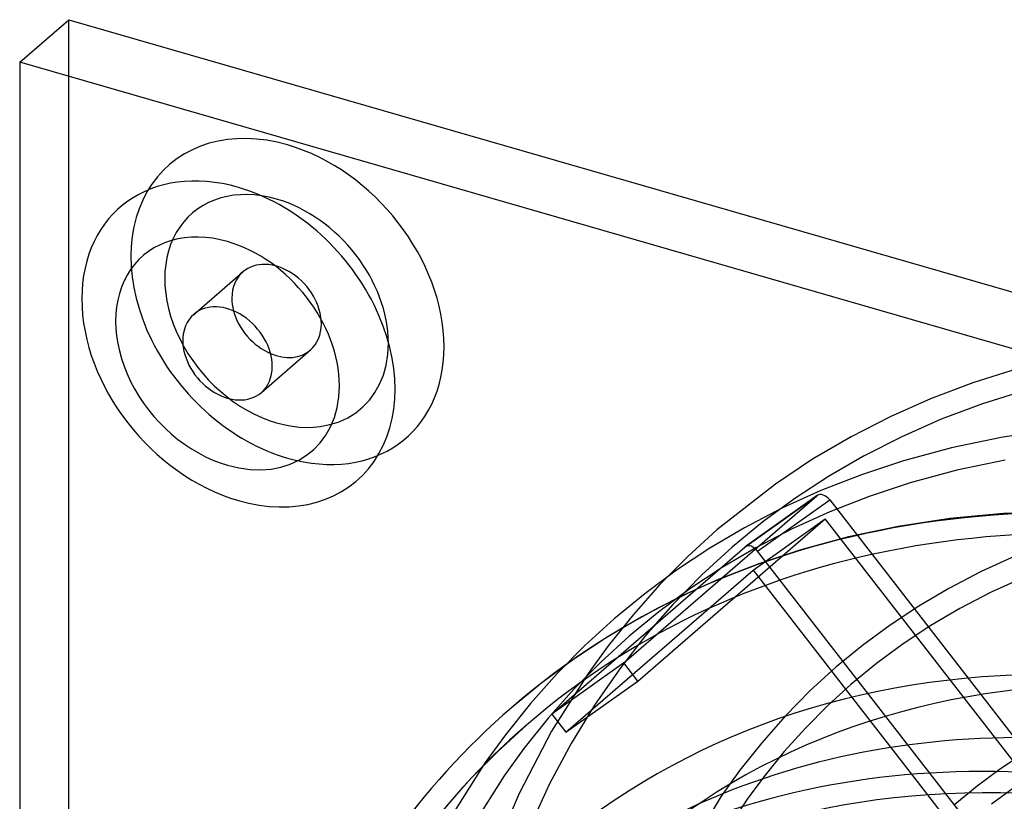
# Model space of a CAD drawing. Header units: millimetres. Extents: x -119 to 119, y -152 to 148.
# Tile 7 of 16: x -119 to -34, y 80 to 148. Entities that reach past the tile are written whole.
import ezdxf

# ---------------------------------------------------------------- set-up
doc = ezdxf.new("R2010")
doc.units = ezdxf.units.MM
doc.layers.add('HIDDEN', color=7, linetype='Continuous')
doc.layers.add('THICK', color=7, linetype='Continuous')

msp = doc.modelspace()

# ---------------------------------------------------------------- linework, layer by layer
at = {"layer": 'HIDDEN'}
for p, q in [((-115.181, -81.931), (-115.181, 148.431)), ((-104.3, 122.756), (-100.025, 126.458)), ((-98.408, 115.952), (-94.133, 119.654)), ((-32.579, 118.024), (-36.44, 116.797)), ((-36.44, 116.797), (-40.117, 115.401)), ((-31.803, 116.166), (-35.593, 114.974)), ((-40.117, 115.401), (-43.648, 113.833)), ((-35.593, 114.974), (-39.185, 113.622)), ((-43.648, 113.833), (-47.033, 112.101)), ((-39.185, 113.622), (-42.632, 112.102)), ((-29.482, 112.72), (-33.977, 112.035)), ((-47.033, 112.101), (-50.403, 110.129)), ((-42.632, 112.102), (-45.948, 110.415)), ((-33.977, 112.035), (-38.305, 111.123)), ((-38.305, 111.123), (-42.468, 109.995)), ((-50.403, 110.129), (-53.633, 107.978)), ((-45.948, 110.415), (-49.006, 108.642)), ((-42.468, 109.995), (-46.135, 108.78)), ((-33.62, 110.068), (-37.837, 109.179)), ((-37.837, 109.179), (-41.889, 108.08)), ((-49.006, 108.642), (-51.932, 106.728)), ((-46.135, 108.78), (-49.665, 107.399)), ((-41.889, 108.08), (-45.456, 106.899)), ((-53.633, 107.978), (-58.719, 103.99)), ((-49.665, 107.399), (-53.06, 105.859)), ((-66.825, 92.393), (-50.018, 106.948)), ((-56.294, 102.484), (-50.018, 106.948)), ((-49.985, 106.974), (-56.262, 102.509)), ((-55.182, 102.127), (-48.905, 106.592)), ((-51.932, 106.728), (-54.731, 104.675)), ((-48.905, 106.592), (-28.925, 80.844)), ((-45.456, 106.899), (-48.887, 105.557)), ((-53.06, 105.859), (-56.32, 104.164)), ((-48.887, 105.557), (-52.185, 104.06)), ((-28.004, 105.606), (-33.778, 105.409)), ((-65.6, 90.814), (-49.293, 104.937)), ((-54.731, 104.675), (-57.411, 102.477)), ((-55.57, 100.472), (-49.293, 104.937)), ((-30.688, 80.961), (-49.293, 104.937)), ((-38.436, 104.965), (-42.93, 104.281)), ((-33.778, 105.409), (-38.436, 104.965)), ((-58.72, 103.989), (-61.266, 101.666)), ((-56.32, 104.164), (-59.338, 102.386)), ((-52.185, 104.06), (-55.35, 102.414)), ((-42.93, 104.281), (-47.259, 103.369)), ((-47.259, 103.369), (-51.422, 102.241)), ((-73.102, 87.928), (-56.294, 102.484)), ((-59.338, 102.386), (-62.235, 100.472)), ((-57.41, 102.478), (-60.051, 100.06)), ((-55.35, 102.414), (-58.279, 100.69)), ((-18.83, 55.282), (-55.182, 102.127)), ((-51.422, 102.241), (-55.089, 101.026)), ((-61.266, 101.666), (-63.69, 99.212)), ((-32.769, 101.687), (-35.707, 100.353)), ((-71.877, 86.35), (-55.57, 100.472)), ((-62.235, 100.472), (-65.011, 98.423)), ((-58.279, 100.69), (-61.089, 98.832)), ((-55.089, 101.026), (-58.619, 99.645)), ((-55.57, 100.472), (-40.378, 80.896)), ((-35.707, 100.353), (-38.528, 98.886)), ((-60.051, 100.06), (-62.556, 97.494)), ((-58.619, 99.645), (-62.013, 98.105)), ((-31.991, 99.844), (-34.832, 98.555)), ((-63.69, 99.212), (-65.999, 96.618)), ((-61.089, 98.832), (-63.782, 96.845)), ((-38.528, 98.886), (-41.141, 97.348)), ((-65.011, 98.423), (-67.674, 96.235)), ((-62.013, 98.105), (-65.273, 96.409)), ((-34.832, 98.555), (-37.558, 97.137)), ((-62.556, 97.494), (-64.934, 94.773)), ((-41.141, 97.348), (-43.649, 95.691)), ((-37.558, 97.137), (-40.082, 95.651)), ((-67.674, 96.235), (-70.22, 93.912)), ((-65.273, 96.409), (-68.292, 94.632)), ((-65.999, 96.618), (-68.189, 93.884)), ((-63.782, 96.845), (-66.365, 94.723)), ((-43.649, 95.691), (-46.052, 93.917)), ((-40.082, 95.651), (-42.503, 94.051)), ((-68.292, 94.632), (-71.189, 92.718)), ((-66.365, 94.723), (-68.833, 92.47)), ((-64.934, 94.773), (-67.19, 91.88)), ((-70.22, 93.912), (-72.644, 91.457)), ((-68.189, 93.884), (-69.952, 91.455)), ((-46.052, 93.917), (-48.357, 92.023)), ((-42.503, 94.051), (-44.823, 92.339)), ((-71.189, 92.718), (-73.965, 90.669)), ((-66.825, 92.393), (-73.102, 87.928)), ((-68.833, 92.47), (-71.185, 90.089)), ((-67.19, 91.88), (-69.388, 88.708)), ((-65.6, 90.814), (-66.825, 92.393)), ((-48.357, 92.023), (-50.622, 89.953)), ((-44.823, 92.339), (-47.048, 90.511)), ((-72.644, 91.457), (-74.952, 88.864)), ((-69.952, 91.455), (-73.124, 86.431)), ((-73.965, 90.669), (-76.628, 88.481)), ((-71.185, 90.089), (-73.425, 87.573)), ((-71.877, 86.35), (-65.6, 90.814)), ((-47.048, 90.511), (-49.075, 88.666)), ((-50.622, 89.953), (-52.776, 87.762)), ((-74.952, 88.864), (-77.143, 86.13)), ((-69.388, 88.708), (-71.424, 85.375)), ((-49.075, 88.666), (-51.011, 86.72)), ((-73.425, 87.573), (-75.55, 84.92)), ((-73.102, 87.928), (-71.877, 86.35)), ((-52.776, 87.762), (-54.826, 85.442)), ((-75.319, 86.969), (-77.787, 84.716)), ((-51.011, 86.72), (-52.859, 84.669)), ((-77.143, 86.13), (-78.906, 83.7)), ((-73.124, 86.431), (-75.938, 81.009)), ((-75.55, 84.92), (-77.262, 82.561)), ((-71.424, 85.375), (-73.304, 81.863)), ((-54.826, 85.442), (-56.732, 83.039)), ((-77.787, 84.716), (-80.139, 82.335)), ((-52.859, 84.669), (-54.651, 82.469)), ((-31.898, 84.555), (-34.016, 83.155)), ((-78.906, 83.7), (-82.078, 78.677)), ((-80.139, 82.335), (-82.378, 79.819)), ((-77.262, 82.561), (-80.343, 77.681)), ((-56.732, 83.039), (-58.343, 80.785)), ((-54.651, 82.469), (-56.09, 80.527)), ((-34.016, 83.155), (-36.046, 81.657)), ((-73.304, 81.863), (-75.085, 78.016)), ((-36.046, 81.657), (-37.994, 80.057)), ((-32.871, 81.516), (-34.817, 80.079)), ((-75.938, 81.009), (-77.65, 77.05)), ((-58.343, 80.785), (-61.281, 76.011)), ((-56.09, 80.527), (-58.28, 77.183))]:
    msp.add_line(p, q, dxfattribs=at)
for centre, major_axis, ratio, start_param, end_param in [((-96.129, 123.879), (-10.311, 11.906), 0.75, -0.857072, 2.284521), ((-96.129, 123.879), (-10.311, 11.906), 0.75, 2.284521, 5.426113), ((-97.079, 123.056), (-7.365, 8.504), 0.75, -0.857072, 2.284521), ((-97.079, 123.056), (-7.365, 8.504), 0.75, 2.284521, 5.426113), ((-97.079, 123.056), (-2.946, 3.402), 0.75, -2.427868, -0.000041), ((-97.079, 123.056), (-2.946, 3.402), 0.75, -0.000041, 0.713724), ((-97.079, 123.056), (-2.946, 3.402), 0.75, 0.713724, 0.99328), ((-97.079, 123.056), (-2.946, 3.402), 0.75, 3.141552, 3.855317), ((-97.079, 123.056), (-2.946, 3.402), 0.75, 2.148313, 3.141552), ((0, 0), (-76.627, 88.481), 0.75, -0.857072, 0.000009), ((0, 0), (75.318, -86.97), 0.75, 2.284521, 3.141602), ((-49.405, 106.159), (0.58, -0.815), 0.65974, 3.141494, 3.204665), ((-49.405, 106.159), (0.58, -0.815), 0.65974, 1.633869, 3.141494), ((-55.682, 101.694), (-0.58, 0.815), 0.65974, -0.000098, 0.063072), ((-55.682, 101.694), (-0.58, 0.815), 0.65974, -1.507724, -0.000098), ((0, 0), (-65.76, 75.933), 0.75, -2.427868, 0), ((0, 0), (-76.627, 88.481), 0.75, 0.000009, 0.713724), ((0, 0), (75.318, -86.97), 0.75, -3.141584, -2.427868)]:
    msp.add_ellipse(centre, major_axis=major_axis, ratio=ratio, start_param=start_param, end_param=end_param, dxfattribs=at)
at = {"layer": 'THICK'}
for p, q in [((-119.456, 144.729), (-115.181, 148.431)), ((-115.181, 148.431), (115.181, 81.931)), ((110.906, 78.229), (-119.456, 144.729)), ((-119.456, 144.729), (-119.456, -85.634)), ((-40.378, 80.896), (-37.207, 76.809))]:
    msp.add_line(p, q, dxfattribs=at)
for centre, major_axis, start_param, end_param in [((-100.404, 120.177), (10.311, -11.906), 2.284521, 5.426113), ((-100.404, 120.177), (10.311, -11.906), -0.857072, 2.284521), ((-101.354, 119.354), (-7.365, 8.504), -0.857072, 2.284521), ((-101.354, 119.354), (-7.365, 8.504), 2.284521, 5.426113), ((-101.354, 119.354), (2.946, -3.402), 0.713724, 3.141552), ((-101.354, 119.354), (2.946, -3.402), 3.141552, 3.855317), ((-97.079, 123.056), (-2.946, 3.402), 0.99328, 2.148313), ((-101.354, 119.354), (2.946, -3.402), -2.427868, -0.000041), ((-101.354, 119.354), (2.946, -3.402), -0.000041, 0.713724), ((-4.275, -3.702), (-69.066, 79.751), -0.857072, 0.312795), ((-7.505, -6.5), (-67.102, 77.483), -0.857072, -0.060127), ((-10.925, -9.461), (-67.102, 77.483), -0.857072, 0), ((-10.925, -9.461), (65.76, -75.933), 0.713724, 3.141593)]:
    msp.add_ellipse(centre, major_axis=major_axis, ratio=0.75, start_param=start_param, end_param=end_param, dxfattribs=at)

doc.saveas('drawing.dxf')
